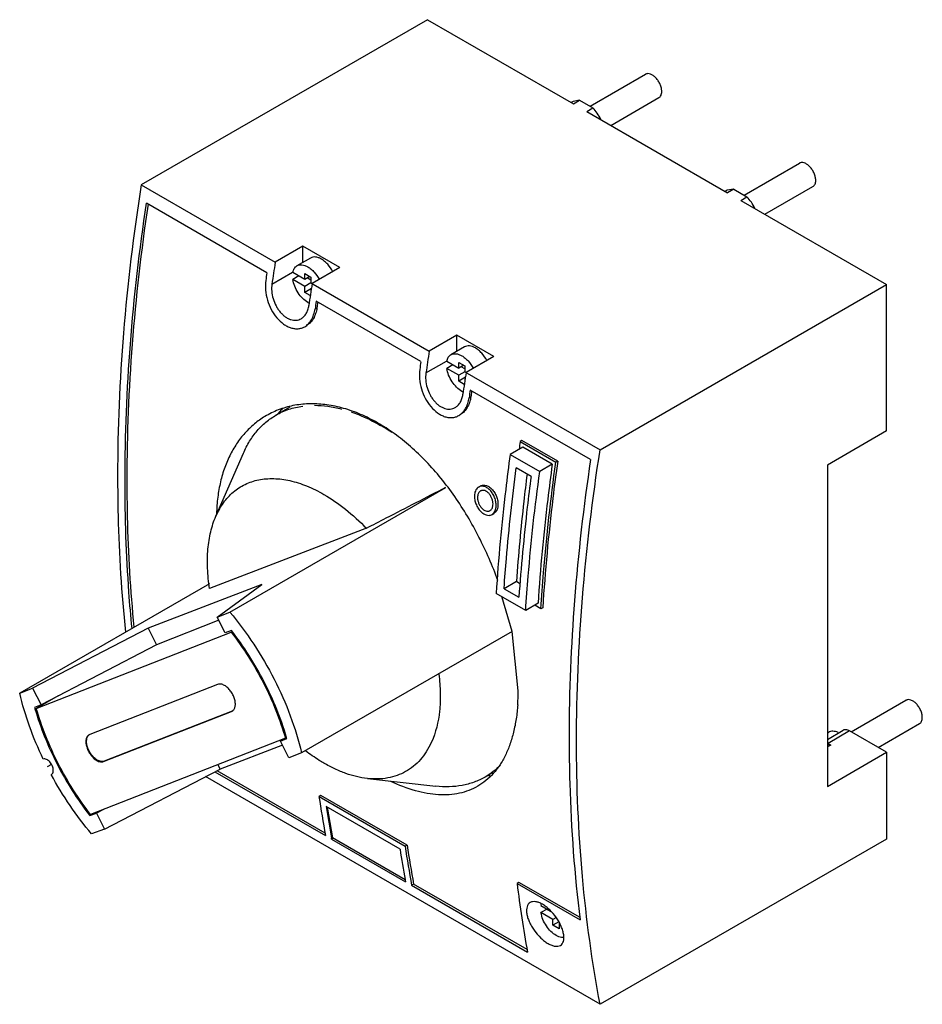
# Model space of a CAD drawing. Header units: millimetres. Extents: x 15 to 119, y 37 to 150.
import ezdxf

# ---------------------------------------------------------------- set-up
doc = ezdxf.new("R2010")
doc.units = ezdxf.units.MM
doc.header["$LTSCALE"] = 12.191345
doc.layers.get('0').update_dxf_attribs({"linetype": 'CONTINUOUS'})
doc.layers.add('black', color=7, linetype='CONTINUOUS')

msp = doc.modelspace()

# ---------------------------------------------------------------- linework, layer by layer
at = {"color": 7, "linetype": 'Continuous'}
for p, q in [((62.17, 150.28), (29.29, 131.3)), ((62.17, 150.28), (78.91, 140.62)), ((80.81, 140.34), (87.17, 144.01)), ((78.88, 140.9), (78.65, 140.77)), ((79.62, 141.03), (78.88, 140.9)), ((78.91, 140.62), (79.62, 141.03)), ((79.62, 141.03), (81.14, 140.15)), ((83.2, 138.14), (88.72, 141.33)), ((80.43, 139.74), (81.14, 140.15)), ((80.43, 139.74), (96.59, 130.41)), ((98.49, 130.13), (104.85, 133.81)), ((29.29, 131.3), (44.67, 122.42)), ((96.56, 130.69), (96.33, 130.56)), ((97.3, 130.82), (96.56, 130.69)), ((97.3, 130.82), (96.59, 130.41)), ((97.3, 130.82), (98.82, 129.94)), ((100.88, 127.94), (106.4, 131.12)), ((43.72, 121.22), (29.89, 129.2)), ((98.11, 129.53), (98.82, 129.94)), ((98.11, 129.53), (114.85, 119.87)), ((47.85, 124.26), (44.67, 122.42)), ((47.85, 122.41), (47.85, 124.26)), ((52.1, 121.81), (47.85, 124.26)), ((48.73, 122.91), (47.17, 122.01)), ((44.29, 119.92), (46.67, 121.29)), ((48.07, 120.46), (46.69, 121.26)), ((48.07, 120.46), (48.07, 121.13)), ((48.07, 121.13), (48.77, 120.72)), ((52.1, 121.81), (48.91, 119.97)), ((47.39, 120.85), (46.69, 120.44)), ((48.07, 119.65), (46.69, 120.44)), ((48.65, 120.8), (48.07, 120.46)), ((48.77, 120.05), (48.07, 119.65)), ((48.77, 120.38), (48.35, 120.62)), ((48.77, 120.72), (48.77, 120.05)), ((48.77, 120.05), (62.35, 112.21)), ((48.07, 118.97), (48.07, 119.65)), ((48.83, 119.41), (48.07, 118.97)), ((48.7, 118.61), (48.07, 118.97)), ((48.8, 119.26), (48.77, 119.24)), ((48.77, 119.24), (48.77, 119.05)), ((48.8, 119.22), (48.77, 119.24)), ((81.97, 100.89), (114.85, 119.87)), ((114.85, 103.05), (114.85, 119.87)), ((61.39, 111.01), (49.37, 117.95)), ((49.56, 117.85), (49.55, 117.78)), ((49.24, 117.06), (49.46, 117.18)), ((65.53, 114.05), (62.35, 112.21)), ((65.53, 112.2), (65.53, 114.05)), ((69.77, 111.6), (65.53, 114.05)), ((66.4, 112.71), (64.85, 111.81)), ((61.97, 109.71), (64.35, 111.08)), ((64.36, 111.05), (65.74, 110.25)), ((65.74, 110.25), (65.74, 110.93)), ((65.74, 110.93), (66.45, 110.52)), ((69.77, 111.6), (66.59, 109.77)), ((65.07, 110.64), (64.36, 110.24)), ((65.74, 109.44), (64.36, 110.24)), ((66.33, 110.59), (65.74, 110.25)), ((66.45, 109.85), (65.74, 109.44)), ((66.45, 110.18), (66.03, 110.42)), ((66.45, 110.52), (66.45, 109.85)), ((66.45, 109.85), (81.97, 100.89)), ((65.74, 108.77), (65.74, 109.44)), ((66.51, 109.21), (65.74, 108.77)), ((66.38, 108.4), (65.74, 108.77)), ((66.48, 109.05), (66.45, 109.03)), ((66.45, 109.03), (66.45, 108.85)), ((66.45, 109.03), (66.48, 109.02)), ((80.88, 99.76), (67.05, 107.74)), ((67.23, 107.64), (67.22, 107.57)), ((66.92, 106.85), (67.14, 106.98)), ((46.35, 105.79), (44.76, 104.87)), ((114.85, 103.05), (108.06, 99.13)), ((73, 101.95), (72.79, 101.83)), ((72.79, 101.83), (76.89, 99.46)), ((77.1, 99.59), (73, 101.95)), ((73.08, 101.18), (71.64, 100.35)), ((76.47, 99.22), (73.08, 101.18)), ((37.86, 93.25), (41.02, 100.49)), ((71.64, 100.35), (75.04, 98.39)), ((77.1, 99.59), (76.89, 99.46)), ((74.05, 97.82), (72.35, 98.8)), ((76.47, 99.22), (75.04, 98.39)), ((108.06, 99.13), (108.06, 62.22)), ((39.46, 82.25), (64.27, 96.57)), ((68.02, 96.61), (68.24, 96.73)), ((69.56, 93.45), (69.77, 93.58)), ((55.14, 91.88), (37.14, 84.94)), ((37.12, 85.51), (15.34, 72.93)), ((43.12, 85.42), (30.09, 80.39)), ((38, 81.68), (43.12, 85.42)), ((72.37, 85.75), (70.95, 84.93)), ((70.95, 84.93), (70.95, 85.01)), ((70.95, 84.93), (70.95, 85.01)), ((70.95, 84.93), (72.64, 83.95)), ((72.77, 85.51), (72.37, 85.75)), ((73.43, 82.44), (70.03, 84.4)), ((74.84, 83.26), (73.43, 82.44)), ((75.17, 82.63), (74.46, 83.04)), ((75.38, 82.75), (75.17, 82.63)), ((38, 81.68), (39.46, 82.25)), ((38.93, 79.87), (38, 81.68)), ((30.09, 80.39), (16.82, 73.51)), ((30.09, 80.39), (31.05, 78.5)), ((38.2, 81.3), (31.05, 78.5)), ((17.25, 71.17), (39.61, 79.93)), ((39.64, 80.15), (38.93, 79.87)), ((39.61, 79.93), (39.74, 80)), ((71.88, 80.02), (47.7, 66.07)), ((31.05, 78.5), (17.79, 71.6)), ((15.34, 72.93), (16.82, 73.51)), ((16.82, 73.51), (17.79, 71.6)), ((38.06, 73.94), (23.38, 68.19)), ((19.75, 72.62), (17.25, 71.17)), ((17.79, 71.6), (17.04, 71.3)), ((110.79, 68.49), (117.08, 72.12)), ((24.98, 65.08), (39.65, 70.83)), ((39.73, 70.87), (25.05, 65.13)), ((39.65, 70.83), (39.73, 70.87)), ((113.89, 66.7), (118.63, 69.44)), ((23.38, 68.19), (23.31, 68.15)), ((108.06, 67.63), (109.86, 68.67)), ((108.06, 68.36), (108.18, 68.43)), ((110.61, 68.6), (108.13, 67.17)), ((114.85, 66.14), (110.61, 68.6)), ((45.84, 67.76), (23.47, 59.01)), ((45.5, 66.98), (38.34, 64.21)), ((45.27, 67.43), (46, 67.72)), ((45.27, 67.43), (45.59, 67.67)), ((46.25, 65.51), (45.27, 67.43)), ((45.96, 67.83), (45.84, 67.76)), ((108.06, 67.12), (108.38, 66.94)), ((108.45, 66.98), (108.06, 66.76)), ((108.13, 67.17), (108.45, 66.98)), ((47.7, 66.07), (46.25, 65.51)), ((108.06, 62.22), (114.85, 66.14)), ((114.85, 66.14), (114.85, 56.18)), ((25.05, 65.13), (24.98, 65.08)), ((38.07, 64.72), (38.34, 64.21)), ((18.96, 63.59), (18.99, 63.6)), ((25.07, 57.33), (38.34, 64.21)), ((81.97, 37.2), (36.68, 63.35)), ((37.76, 63.91), (50.43, 56.59)), ((50.39, 56.87), (37.99, 64.03)), ((69.66, 63.82), (68.76, 63.3)), ((55.25, 63.13), (63.1, 62.25)), ((49.91, 61.19), (49.7, 61.06)), ((59.81, 55.47), (49.91, 61.19)), ((49.7, 61.06), (59.6, 55.35)), ((23.98, 59.2), (23.4, 58.87)), ((23.4, 58.87), (24.14, 59.16)), ((24.96, 59.59), (24.14, 59.16)), ((24.14, 59.16), (25.07, 57.33)), ((59, 55.01), (50.52, 59.91)), ((50.62, 59.85), (51.25, 56.33)), ((25.07, 57.33), (23.59, 56.76)), ((51.14, 56.18), (51.12, 56.3)), ((51.32, 56.28), (51.14, 56.18)), ((51.14, 56.18), (59.63, 51.28)), ((59.59, 51.51), (51.25, 56.33)), ((59.81, 55.47), (59.6, 55.35)), ((114.85, 56.18), (81.97, 37.2)), ((59.59, 51.51), (59.63, 51.28)), ((60.55, 51), (60.33, 50.88)), ((73.58, 43.48), (60.55, 51)), ((72.64, 51.2), (72.43, 51.08)), ((72.43, 51.08), (79.67, 46.9)), ((79.66, 47.15), (72.64, 51.2)), ((60.33, 50.88), (73.63, 43.2)), ((75.18, 48.55), (76.29, 47.91)), ((75.89, 48.14), (75.18, 47.73)), ((76.56, 46.94), (75.18, 47.73)), ((76.9, 47.13), (76.56, 46.94)), ((76.56, 46.28), (76.56, 46.94)), ((77.22, 46.66), (76.56, 46.28)), ((77.3, 46.55), (77.27, 46.53)), ((77.27, 46.53), (77.34, 46.49)), ((77.27, 46.53), (77.27, 45.87)), ((77.27, 45.87), (76.56, 46.28))]:
    msp.add_line(p, q, dxfattribs=at)
msp.add_lwpolyline([(72.58, 73.22), (71.88, 80), (70.69, 84.02)], dxfattribs=at)
for centre, radius, start, end in [((284.54, 84.85), 242.79, 171.0979, 171.6958), ((282.87, 85.4), 241.82, 171.4823, 171.6961), ((289.45, 82.3), 243.47, 171.0988, 171.695), ((49.5, 119.68), 2.16, 239.9239, 244.8126), ((288.53, 82.13), 241.82, 171.4823, 171.6961), ((288.22, 82.29), 241.3, 171.5417, 171.6846), ((302.22, 74.64), 242.79, 171.0979, 171.6958), ((300.55, 75.19), 241.82, 171.4823, 171.6961), ((307.13, 72.09), 243.47, 171.0988, 171.695), ((67.18, 109.47), 2.16, 239.9239, 244.8126), ((306.21, 71.93), 241.82, 171.4823, 171.6961), ((305.89, 72.08), 241.3, 171.5417, 171.6846), ((51.64, 99.25), 8.82, 133.4214, 137.8297), ((51.87, 99.03), 9.14, 137.8294, 140.1576), ((44.89, 83.14), 23.73, 56.2451, 59.982), ((308.36, 68.98), 237.85, 172.0612, 172.2763), ((48.27, 73.39), 24.31, 355.8006, 359.5843), ((48.04, 80.12), 32.23, 195.8738, 196.2104), ((15.05, 58.92), 32.18, 15.8736, 16.0793), ((54.19, 71.1), 9.23, 335.4198, 335.7512), ((107.46, 66), 1.35, 59.975, 63.252), ((18.83, 63.89), 0.334, 300.0456, 302.0437), ((67.3, 72.18), 8.94, 282.1801, 283.3063), ((191.73, 82.15), 143.59, 188.4428, 190.2521), ((51.77, 80.98), 35.96, 217.8098, 217.9234), ((190.84, 81.47), 141.96, 188.7369, 190.2111), ((201.57, 76.55), 143.31, 188.4567, 190.2693), ((200.37, 76.75), 143.03, 188.7422, 190.162), ((200.41, 76.23), 142.36, 188.4349, 190.2599), ((218.14, 69.28), 146.84, 187.1181, 190.2284), ((76.54, 48.3), 1.38, 160.2615, 161.0936), ((77.71, 45.92), 1.06, 270.9979, 272.8638)]:
    msp.add_arc(centre, radius, start, end, dxfattribs=at)
for points, knots in [([(89.04, 142.04), (89.04, 142.17), (89.01, 142.45), (88.87, 142.86), (88.65, 143.25), (88.38, 143.6), (88.08, 143.87), (87.76, 144.04), (87.49, 144.1), (87.29, 144.07), (87.21, 144.03), (87.17, 144.01)], [0, 0, 0, 0, 0.128741, 0.270421, 0.417625, 0.562026, 0.695752, 0.813067, 0.91247, 0.95712, 1, 1, 1, 1]), ([(88.72, 141.33), (88.77, 141.36), (88.87, 141.44), (88.97, 141.6), (89.03, 141.81), (89.04, 141.96), (89.04, 142.04)], [0, 0, 0, 0, 0.217724, 0.450873, 0.710468, 1, 1, 1, 1]), ([(82.06, 138.83), (81.94, 139.07), (81.67, 139.54), (81.33, 139.96), (81.14, 140.15)], [0, 0, 0, 0, 0.506572, 1, 1, 1, 1]), ([(106.72, 131.83), (106.72, 131.96), (106.68, 132.24), (106.54, 132.65), (106.33, 133.05), (106.06, 133.39), (105.75, 133.66), (105.43, 133.84), (105.16, 133.89), (104.97, 133.86), (104.89, 133.83), (104.85, 133.81)], [0, 0, 0, 0, 0.128741, 0.270421, 0.417625, 0.562026, 0.695752, 0.813067, 0.91247, 0.95712, 1, 1, 1, 1]), ([(29.29, 131.3), (28.41, 125.66), (27.06, 114.54), (26.58, 103.36), (26.58, 97.89)], [0, 0, 0, 0, 0.510954, 1, 1, 1, 1]), ([(106.4, 131.12), (106.45, 131.15), (106.55, 131.23), (106.65, 131.4), (106.71, 131.6), (106.72, 131.75), (106.72, 131.83)], [0, 0, 0, 0, 0.217724, 0.450873, 0.710468, 1, 1, 1, 1]), ([(27.43, 97.4), (27.43, 102.61), (27.87, 113.25), (29.09, 123.83), (29.89, 129.2)], [0, 0, 0, 0, 0.489495, 1, 1, 1, 1]), ([(30.07, 129.09), (29.28, 123.76), (28.07, 113.26), (27.64, 102.69), (27.64, 97.52)], [0, 0, 0, 0, 0.510453, 1, 1, 1, 1]), ([(99.74, 128.62), (99.62, 128.87), (99.35, 129.33), (99.01, 129.75), (98.82, 129.94)], [0, 0, 0, 0, 0.506549, 1, 1, 1, 1]), ([(47.17, 122.01), (47.25, 122.06), (47.44, 122.13), (47.76, 122.14), (48.09, 122.06), (48.31, 121.95), (48.42, 121.89)], [0, 0, 0, 0, 0.217782, 0.450907, 0.71033, 1, 1, 1, 1]), ([(49.98, 122.79), (49.87, 122.85), (49.65, 122.96), (49.31, 123.04), (49, 123.03), (48.81, 122.96), (48.73, 122.91)], [0, 0, 0, 0, 0.289702, 0.549088, 0.782216, 1, 1, 1, 1]), ([(51.3, 121.34), (51.13, 121.65), (50.84, 122.07), (50.36, 122.53), (50.11, 122.71), (49.98, 122.79)], [0, 0, 0, 0, 0.524683, 0.771873, 1, 1, 1, 1]), ([(46.69, 121.26), (46.7, 121.34), (46.75, 121.5), (46.85, 121.71), (46.99, 121.89), (47.11, 121.98), (47.17, 122.01)], [0, 0, 0, 0, 0.276898, 0.532512, 0.770955, 1, 1, 1, 1]), ([(48.42, 121.89), (48.55, 121.82), (48.81, 121.63), (49.28, 121.17), (49.58, 120.75), (49.74, 120.45)], [0, 0, 0, 0, 0.22812, 0.475317, 1, 1, 1, 1]), ([(43.59, 120.32), (43.53, 119.96), (43.52, 119.2), (43.74, 118.07), (44.18, 116.99), (44.81, 116.05), (45.47, 115.42), (46.04, 115.06), (46.47, 114.88), (46.89, 114.79), (47.31, 114.77), (47.7, 114.85), (47.95, 114.96), (48.06, 115.02)], [0, 0, 0, 0, 0.133019, 0.274209, 0.417797, 0.557118, 0.686095, 0.745567, 0.801426, 0.853955, 0.903817, 0.952067, 1, 1, 1, 1]), ([(44.29, 119.92), (44.25, 119.65), (44.24, 119.08), (44.41, 118.23), (44.69, 117.55), (44.98, 117.05), (45.24, 116.71), (45.52, 116.41), (45.82, 116.16), (46.13, 115.97), (46.45, 115.83), (46.77, 115.76), (47.08, 115.75), (47.38, 115.81), (47.56, 115.89), (47.65, 115.94)], [0, 0, 0, 0, 0.132939, 0.274025, 0.4175, 0.488116, 0.556817, 0.622954, 0.685953, 0.745365, 0.801161, 0.853715, 0.903644, 0.951959, 1, 1, 1, 1]), ([(48.42, 117.81), (48.2, 117.93), (47.79, 118.27), (47.27, 118.9), (46.89, 119.64), (46.73, 120.18), (46.69, 120.44)], [0, 0, 0, 0, 0.232165, 0.488831, 0.751444, 1, 1, 1, 1]), ([(47.65, 115.94), (47.76, 116.01), (47.99, 116.18), (48.25, 116.54), (48.44, 116.98), (48.51, 117.3), (48.54, 117.47)], [0, 0, 0, 0, 0.223751, 0.462236, 0.7208, 1, 1, 1, 1]), ([(48.06, 115.02), (48.22, 115.11), (48.51, 115.35), (48.86, 115.83), (49.11, 116.41), (49.21, 116.83), (49.24, 117.06)], [0, 0, 0, 0, 0.223498, 0.461866, 0.720378, 1, 1, 1, 1]), ([(49.46, 117.18), (49.43, 116.96), (49.33, 116.53), (49.08, 115.95), (48.73, 115.48), (48.43, 115.24), (48.28, 115.15)], [0, 0, 0, 0, 0.27961, 0.538117, 0.776492, 1, 1, 1, 1]), ([(67.65, 112.58), (67.54, 112.65), (67.32, 112.75), (66.99, 112.83), (66.67, 112.82), (66.49, 112.75), (66.4, 112.71)], [0, 0, 0, 0, 0.289702, 0.549088, 0.782216, 1, 1, 1, 1]), ([(68.97, 111.14), (68.81, 111.44), (68.52, 111.87), (68.04, 112.32), (67.78, 112.51), (67.65, 112.58)], [0, 0, 0, 0, 0.524683, 0.771873, 1, 1, 1, 1]), ([(64.36, 111.05), (64.38, 111.13), (64.43, 111.29), (64.53, 111.51), (64.67, 111.68), (64.79, 111.77), (64.85, 111.81)], [0, 0, 0, 0, 0.276898, 0.532512, 0.770955, 1, 1, 1, 1]), ([(64.85, 111.81), (64.93, 111.86), (65.12, 111.92), (65.43, 111.93), (65.77, 111.85), (65.99, 111.75), (66.1, 111.68)], [0, 0, 0, 0, 0.217782, 0.450907, 0.71033, 1, 1, 1, 1]), ([(66.1, 111.68), (66.23, 111.61), (66.48, 111.43), (66.96, 110.97), (67.25, 110.55), (67.42, 110.24)], [0, 0, 0, 0, 0.22812, 0.475317, 1, 1, 1, 1]), ([(61.26, 110.12), (61.21, 109.76), (61.2, 109), (61.42, 107.87), (61.86, 106.79), (62.49, 105.84), (63.15, 105.21), (63.72, 104.86), (64.14, 104.68), (64.57, 104.58), (64.98, 104.57), (65.38, 104.64), (65.62, 104.75), (65.74, 104.82)], [0, 0, 0, 0, 0.133019, 0.274209, 0.417797, 0.557118, 0.686095, 0.745567, 0.801426, 0.853955, 0.903817, 0.952067, 1, 1, 1, 1]), ([(61.97, 109.71), (61.93, 109.44), (61.92, 108.87), (62.09, 108.02), (62.36, 107.34), (62.66, 106.84), (62.91, 106.5), (63.19, 106.2), (63.49, 105.95), (63.81, 105.76), (64.13, 105.63), (64.44, 105.55), (64.76, 105.54), (65.06, 105.6), (65.24, 105.68), (65.32, 105.73)], [0, 0, 0, 0, 0.132939, 0.274025, 0.4175, 0.488116, 0.556817, 0.622954, 0.685953, 0.745365, 0.801161, 0.853715, 0.903644, 0.951959, 1, 1, 1, 1]), ([(66.1, 107.6), (65.88, 107.73), (65.46, 108.06), (64.95, 108.7), (64.56, 109.44), (64.41, 109.97), (64.36, 110.24)], [0, 0, 0, 0, 0.232165, 0.488831, 0.751444, 1, 1, 1, 1]), ([(65.32, 105.73), (65.44, 105.8), (65.67, 105.98), (65.93, 106.34), (66.12, 106.77), (66.19, 107.09), (66.21, 107.26)], [0, 0, 0, 0, 0.223751, 0.462236, 0.7208, 1, 1, 1, 1]), ([(65.74, 104.82), (65.89, 104.91), (66.19, 105.14), (66.54, 105.62), (66.79, 106.2), (66.89, 106.63), (66.92, 106.85)], [0, 0, 0, 0, 0.223498, 0.461866, 0.720378, 1, 1, 1, 1]), ([(67.14, 106.98), (67.1, 106.75), (67.01, 106.33), (66.75, 105.74), (66.41, 105.27), (66.11, 105.03), (65.95, 104.94)], [0, 0, 0, 0, 0.27961, 0.538117, 0.776492, 1, 1, 1, 1]), ([(70.24, 85.86), (69.62, 87.57), (68.53, 90.08), (66.78, 93.25), (65.32, 95.51), (63.74, 97.62), (62.04, 99.54), (60.26, 101.26), (58.39, 102.76), (56.47, 104), (54.53, 104.98), (52.57, 105.68), (50.64, 106.09), (48.75, 106.22), (46.94, 106.05), (45.22, 105.59), (44.16, 105.1), (43.66, 104.81)], [0, 0, 0, 0, 0.149004, 0.223391, 0.296878, 0.368933, 0.439077, 0.506902, 0.572093, 0.634437, 0.693836, 0.750322, 0.804064, 0.855384, 0.904743, 0.952717, 1, 1, 1, 1]), ([(44.76, 104.87), (45.23, 105.14), (46.22, 105.59), (47.28, 105.83), (47.83, 105.9)], [0, 0, 0, 0, 0.493629, 1, 1, 1, 1]), ([(49.19, 106), (49.7, 105.99), (50.74, 105.92), (51.77, 105.71), (52.29, 105.57)], [0, 0, 0, 0, 0.486332, 1, 1, 1, 1]), ([(53.39, 105.24), (53.67, 105.14), (54.83, 104.71), (55.95, 104.15), (56.76, 103.68)], [0, 0, 0, 0, 0.239934, 1, 1, 1, 1]), ([(43.66, 104.81), (43.23, 104.56), (42.4, 104), (41.29, 102.96), (40.32, 101.75), (39.5, 100.37), (38.84, 98.85), (38.36, 97.19), (38.04, 95.42), (37.96, 94.19), (37.94, 93.57)], [0, 0, 0, 0, 0.113035, 0.227442, 0.344525, 0.465287, 0.590594, 0.721227, 0.857644, 1, 1, 1, 1]), ([(41.02, 100.49), (41.23, 100.97), (41.69, 101.87), (42.56, 103.08), (43.58, 104.09), (44.36, 104.64), (44.76, 104.87)], [0, 0, 0, 0, 0.265081, 0.51764, 0.761185, 1, 1, 1, 1]), ([(79.26, 67.48), (79.26, 72.94), (79.74, 84.13), (81.09, 95.24), (81.97, 100.89)], [0, 0, 0, 0, 0.489046, 1, 1, 1, 1]), ([(71.64, 100.35), (71.46, 99.01), (70.78, 93.71), (70.29, 88.38), (70.03, 84.4)], [0, 0, 0, 0, 0.253711, 1, 1, 1, 1]), ([(77.1, 99.59), (76.9, 98.17), (76.17, 92.57), (75.65, 86.95), (75.38, 82.75)], [0, 0, 0, 0, 0.25395, 1, 1, 1, 1]), ([(80.88, 99.76), (80.07, 94.39), (78.85, 83.81), (78.41, 73.17), (78.41, 67.97)], [0, 0, 0, 0, 0.510505, 1, 1, 1, 1]), ([(70.95, 85.01), (71.03, 86.14), (71.39, 90.75), (71.89, 95.35), (72.35, 98.8)], [0, 0, 0, 0, 0.24678, 1, 1, 1, 1]), ([(73.43, 82.44), (73.51, 83.75), (73.9, 89.08), (74.49, 94.4), (75.04, 98.39)], [0, 0, 0, 0, 0.246273, 1, 1, 1, 1]), ([(76.47, 99.22), (76.29, 97.88), (75.6, 92.57), (75.1, 87.24), (74.84, 83.26)], [0, 0, 0, 0, 0.253742, 1, 1, 1, 1]), ([(75.17, 82.63), (75.26, 84.01), (75.67, 89.64), (76.3, 95.25), (76.89, 99.46)], [0, 0, 0, 0, 0.246037, 1, 1, 1, 1]), ([(26.58, 97.89), (26.58, 96.36), (26.65, 90.36), (27.02, 84.38), (27.48, 79.94)], [0, 0, 0, 0, 0.255603, 1, 1, 1, 1]), ([(28.24, 80.38), (28.1, 81.76), (27.62, 87.42), (27.43, 93.11), (27.43, 97.4)], [0, 0, 0, 0, 0.244745, 1, 1, 1, 1]), ([(27.64, 97.52), (27.64, 96.07), (27.7, 90.39), (28.04, 84.71), (28.45, 80.5)], [0, 0, 0, 0, 0.255308, 1, 1, 1, 1]), ([(37.86, 93.25), (38.1, 93.79), (38.53, 94.57), (39.25, 95.46), (39.85, 96.04), (40.5, 96.53), (41.21, 96.93), (41.98, 97.24), (42.78, 97.46), (43.63, 97.57), (44.83, 97.6), (46.41, 97.39), (48.35, 96.76), (49.62, 96.13), (50.26, 95.76)], [0, 0, 0, 0, 0.122355, 0.180577, 0.237391, 0.293347, 0.349045, 0.405094, 0.462087, 0.520569, 0.581011, 0.709083, 0.848515, 1, 1, 1, 1]), ([(73.58, 98.08), (73.45, 97.04), (72.96, 92.94), (72.58, 88.83), (72.37, 85.75)], [0, 0, 0, 0, 0.252917, 1, 1, 1, 1]), ([(74.05, 97.82), (73.89, 96.65), (73.32, 92.04), (72.89, 87.41), (72.64, 83.95)], [0, 0, 0, 0, 0.253228, 1, 1, 1, 1]), ([(55.14, 91.88), (55.9, 92.27), (58.94, 93.84), (61.98, 95.41), (64.26, 96.59)], [0, 0, 0, 0, 0.250148, 1, 1, 1, 1]), ([(68.02, 96.61), (67.96, 96.57), (67.83, 96.47), (67.69, 96.27), (67.59, 96.02), (67.56, 95.84), (67.55, 95.74)], [0, 0, 0, 0, 0.223225, 0.460715, 0.719096, 1, 1, 1, 1]), ([(68.24, 96.16), (68.19, 96.13), (68.11, 96.06), (68, 95.91), (67.93, 95.74), (67.91, 95.61), (67.9, 95.54)], [0, 0, 0, 0, 0.223051, 0.460464, 0.718999, 1, 1, 1, 1]), ([(70.02, 94.31), (70.04, 94.47), (70.03, 94.8), (69.92, 95.28), (69.71, 95.75), (69.43, 96.16), (69.09, 96.48), (68.73, 96.68), (68.41, 96.73), (68.18, 96.68), (68.07, 96.64), (68.02, 96.61)], [0, 0, 0, 0, 0.131767, 0.273179, 0.417731, 0.558232, 0.68825, 0.803827, 0.905431, 0.95305, 1, 1, 1, 1]), ([(68.24, 96.73), (68.29, 96.76), (68.39, 96.81), (68.62, 96.85), (68.94, 96.8), (69.31, 96.6), (69.65, 96.28), (69.93, 95.87), (70.13, 95.41), (70.25, 94.92), (70.25, 94.59), (70.24, 94.44)], [0, 0, 0, 0, 0.046959, 0.094588, 0.196183, 0.311758, 0.441774, 0.582264, 0.72681, 0.868236, 1, 1, 1, 1]), ([(69.67, 94.52), (69.68, 94.63), (69.68, 94.86), (69.59, 95.21), (69.45, 95.54), (69.25, 95.84), (69.01, 96.06), (68.74, 96.21), (68.51, 96.24), (68.35, 96.21), (68.28, 96.18), (68.24, 96.16)], [0, 0, 0, 0, 0.131757, 0.273204, 0.417792, 0.558338, 0.688404, 0.80398, 0.905537, 0.95311, 1, 1, 1, 1]), ([(50.26, 95.76), (51.13, 95.26), (52.84, 94.07), (54.38, 92.66), (55.14, 91.88)], [0, 0, 0, 0, 0.481648, 1, 1, 1, 1]), ([(67.55, 95.74), (67.53, 95.59), (67.54, 95.26), (67.66, 94.78), (67.87, 94.31), (68.15, 93.9), (68.49, 93.59), (68.86, 93.39), (69.17, 93.34), (69.4, 93.38), (69.51, 93.42), (69.56, 93.45)], [0, 0, 0, 0, 0.131843, 0.273323, 0.418082, 0.558924, 0.689283, 0.804964, 0.906208, 0.95347, 1, 1, 1, 1]), ([(67.9, 95.54), (67.89, 95.43), (67.9, 95.19), (67.98, 94.85), (68.13, 94.52), (68.33, 94.23), (68.57, 94), (68.84, 93.86), (69.06, 93.82), (69.23, 93.85), (69.3, 93.88), (69.34, 93.9)], [0, 0, 0, 0, 0.131812, 0.273307, 0.418042, 0.558833, 0.68914, 0.804791, 0.906093, 0.95341, 1, 1, 1, 1]), ([(69.34, 93.9), (69.38, 93.93), (69.47, 94), (69.57, 94.14), (69.64, 94.32), (69.66, 94.45), (69.67, 94.52)], [0, 0, 0, 0, 0.222283, 0.459361, 0.718168, 1, 1, 1, 1]), ([(69.56, 93.45), (69.62, 93.49), (69.74, 93.59), (69.88, 93.79), (69.98, 94.04), (70.01, 94.22), (70.02, 94.31)], [0, 0, 0, 0, 0.222151, 0.459171, 0.717933, 1, 1, 1, 1]), ([(70.24, 94.44), (70.23, 94.34), (70.2, 94.16), (70.1, 93.91), (69.96, 93.71), (69.83, 93.61), (69.77, 93.58)], [0, 0, 0, 0, 0.282106, 0.540796, 0.77784, 1, 1, 1, 1]), ([(37.14, 84.94), (37.02, 85.71), (36.87, 87.22), (36.9, 89.42), (37.21, 91.43), (37.61, 92.68), (37.86, 93.25)], [0, 0, 0, 0, 0.27826, 0.538182, 0.77863, 1, 1, 1, 1]), ([(39.46, 82.25), (40.45, 81.07), (42.29, 78.59), (44.62, 74.59), (46.47, 70.4), (47.36, 67.51), (47.7, 66.07)], [0, 0, 0, 0, 0.251217, 0.505833, 0.757475, 1, 1, 1, 1]), ([(39.61, 79.93), (40.32, 79.02), (41.65, 77.12), (43.37, 74.12), (44.79, 70.99), (45.53, 68.84), (45.84, 67.76)], [0, 0, 0, 0, 0.251342, 0.504638, 0.755585, 1, 1, 1, 1]), ([(45.97, 67.83), (45.65, 68.92), (44.9, 71.1), (43.45, 74.27), (41.7, 77.31), (40.35, 79.23), (39.64, 80.15)], [0, 0, 0, 0, 0.244514, 0.495504, 0.748773, 1, 1, 1, 1]), ([(63.46, 75.1), (63.55, 74.38), (63.63, 73.29), (63.62, 71.87), (63.48, 69.97), (63.11, 68.42), (62.61, 67.31)], [0, 0, 0, 0, 0.277824, 0.410097, 0.537711, 1, 1, 1, 1]), ([(38.86, 73.82), (38.79, 73.85), (38.65, 73.92), (38.44, 73.98), (38.25, 73.99), (38.12, 73.96), (38.06, 73.94)], [0, 0, 0, 0, 0.286444, 0.546183, 0.78173, 1, 1, 1, 1]), ([(39.73, 70.87), (39.78, 70.9), (39.86, 70.96), (39.96, 71.08), (40.03, 71.24), (40.1, 71.48), (40.11, 71.84), (40.01, 72.29), (39.83, 72.75), (39.56, 73.18), (39.24, 73.55), (38.99, 73.74), (38.86, 73.82)], [0, 0, 0, 0, 0.042887, 0.087527, 0.135354, 0.187321, 0.304583, 0.438249, 0.582586, 0.729737, 0.871312, 1, 1, 1, 1]), ([(18.05, 65.36), (17.46, 66.59), (16.42, 69.07), (15.65, 71.65), (15.34, 72.93)], [0, 0, 0, 0, 0.508817, 1, 1, 1, 1]), ([(72.52, 71.61), (72.48, 71.07), (72.36, 70.01), (72.06, 68.48), (71.65, 67.08), (71.13, 65.81), (70.49, 64.68), (69.74, 63.7), (68.89, 62.87), (68.25, 62.43), (67.92, 62.24)], [0, 0, 0, 0, 0.151141, 0.293837, 0.428007, 0.554086, 0.672887, 0.785638, 0.894, 1, 1, 1, 1]), ([(118.95, 70.14), (118.95, 70.28), (118.92, 70.56), (118.78, 70.96), (118.56, 71.36), (118.29, 71.71), (117.99, 71.98), (117.67, 72.15), (117.4, 72.2), (117.2, 72.18), (117.12, 72.14), (117.08, 72.12)], [0, 0, 0, 0, 0.128741, 0.270421, 0.417625, 0.562026, 0.695752, 0.813067, 0.91247, 0.95712, 1, 1, 1, 1]), ([(17.09, 71.12), (17.41, 70.04), (18.16, 67.89), (19.59, 64.76), (21.32, 61.74), (22.65, 59.84), (23.36, 58.93)], [0, 0, 0, 0, 0.244601, 0.495558, 0.748765, 1, 1, 1, 1]), ([(23.47, 59.01), (22.77, 59.92), (21.44, 61.81), (19.72, 64.82), (18.3, 67.95), (17.56, 70.1), (17.25, 71.17)], [0, 0, 0, 0, 0.251342, 0.504638, 0.755585, 1, 1, 1, 1]), ([(118.63, 69.44), (118.68, 69.46), (118.78, 69.54), (118.88, 69.71), (118.94, 69.92), (118.95, 70.07), (118.95, 70.14)], [0, 0, 0, 0, 0.217724, 0.450873, 0.710468, 1, 1, 1, 1]), ([(23.31, 68.15), (23.26, 68.13), (23.18, 68.07), (23.08, 67.94), (23.01, 67.79), (22.94, 67.54), (22.93, 67.19), (23.03, 66.74), (23.21, 66.27), (23.48, 65.84), (23.8, 65.48), (24.05, 65.28), (24.18, 65.21)], [0, 0, 0, 0, 0.042887, 0.087527, 0.135354, 0.187321, 0.304583, 0.438249, 0.582586, 0.729737, 0.871312, 1, 1, 1, 1]), ([(24.25, 65.25), (24.13, 65.32), (23.88, 65.51), (23.57, 65.86), (23.35, 66.21), (23.21, 66.5), (23.1, 66.8), (23.01, 67.16), (23.01, 67.51), (23.06, 67.76), (23.12, 67.92), (23.2, 68.05), (23.28, 68.12), (23.31, 68.15)], [0, 0, 0, 0, 0.127146, 0.266849, 0.412381, 0.484965, 0.556089, 0.69028, 0.809369, 0.862513, 0.911477, 0.956919, 1, 1, 1, 1]), ([(78.41, 67.97), (78.41, 66.16), (78.51, 59.12), (79.02, 52.09), (79.67, 46.9)], [0, 0, 0, 0, 0.256698, 1, 1, 1, 1]), ([(109.31, 68.42), (109.21, 68.47), (109.01, 68.53), (108.71, 68.57), (108.43, 68.54), (108.26, 68.47), (108.18, 68.43)], [0, 0, 0, 0, 0.281466, 0.53785, 0.774449, 1, 1, 1, 1]), ([(110.61, 68.6), (110.54, 68.63), (110.41, 68.7), (110.21, 68.74), (110.02, 68.74), (109.91, 68.7), (109.86, 68.67)], [0, 0, 0, 0, 0.289515, 0.54915, 0.782314, 1, 1, 1, 1]), ([(62.59, 67.26), (62.42, 66.9), (62.05, 66.21), (61.37, 65.29), (60.56, 64.52), (59.66, 63.9), (58.66, 63.45), (57.58, 63.16), (56.43, 63.05), (55.65, 63.09), (55.25, 63.13)], [0, 0, 0, 0, 0.131877, 0.257762, 0.379399, 0.498891, 0.618537, 0.740624, 0.867215, 1, 1, 1, 1]), ([(81.97, 37.2), (81.04, 42.05), (79.68, 52.12), (79.26, 62.27), (79.26, 67.48)], [0, 0, 0, 0, 0.486689, 1, 1, 1, 1]), ([(50.26, 64.9), (50.08, 65), (49.36, 65.44), (48.66, 65.92), (48.15, 66.31)], [0, 0, 0, 0, 0.243133, 1, 1, 1, 1]), ([(19.2, 64.06), (19.2, 64.14), (19.18, 64.31), (19.1, 64.57), (18.97, 64.81), (18.81, 65.03), (18.62, 65.21), (18.43, 65.33), (18.23, 65.39), (18.11, 65.38), (18.05, 65.36)], [0, 0, 0, 0, 0.126466, 0.265344, 0.41016, 0.553445, 0.687976, 0.808071, 0.911181, 1, 1, 1, 1]), ([(24.18, 65.21), (24.25, 65.17), (24.39, 65.1), (24.6, 65.04), (24.79, 65.03), (24.92, 65.06), (24.98, 65.08)], [0, 0, 0, 0, 0.286444, 0.546183, 0.78173, 1, 1, 1, 1]), ([(25.05, 65.13), (24.99, 65.1), (24.87, 65.08), (24.67, 65.09), (24.46, 65.14), (24.32, 65.21), (24.25, 65.25)], [0, 0, 0, 0, 0.21827, 0.453817, 0.713556, 1, 1, 1, 1]), ([(55.25, 63.13), (54.41, 63.23), (53.14, 63.54), (51.5, 64.22), (50.67, 64.66), (50.26, 64.9)], [0, 0, 0, 0, 0.472646, 0.729546, 1, 1, 1, 1]), ([(70.53, 64.68), (70.27, 64.41), (69.71, 63.91), (69.09, 63.49), (68.76, 63.3)], [0, 0, 0, 0, 0.503174, 1, 1, 1, 1]), ([(23.59, 56.76), (22.71, 57.81), (21.05, 60.01), (19.62, 62.37), (18.96, 63.59)], [0, 0, 0, 0, 0.496358, 1, 1, 1, 1]), ([(19, 63.61), (19.01, 63.62), (19.04, 63.64), (19.07, 63.66), (19.09, 63.69)], [0, 0, 0, 0, 0.246693, 1, 1, 1, 1]), ([(19.09, 63.69), (19.13, 63.73), (19.19, 63.86), (19.2, 63.99), (19.2, 64.06)], [0, 0, 0, 0, 0.459854, 1, 1, 1, 1]), ([(67.92, 62.24), (67.59, 62.05), (66.91, 61.73), (65.81, 61.4), (64.64, 61.24), (63.39, 61.24), (62.09, 61.4), (60.23, 61.83), (58.85, 62.36), (57.93, 62.79)], [0, 0, 0, 0, 0.107228, 0.216507, 0.329794, 0.448735, 0.574583, 0.708188, 1, 1, 1, 1]), ([(68.76, 63.3), (68.36, 63.07), (67.5, 62.67), (66.11, 62.29), (64.63, 62.14), (63.61, 62.19), (63.1, 62.25)], [0, 0, 0, 0, 0.238815, 0.48236, 0.734919, 1, 1, 1, 1]), ([(73.94, 48.89), (73.86, 48.84), (73.7, 48.7), (73.56, 48.4), (73.51, 48.04), (73.52, 47.78), (73.54, 47.64)], [0, 0, 0, 0, 0.210298, 0.43694, 0.69795, 1, 1, 1, 1]), ([(75.35, 48.69), (75.22, 48.76), (74.97, 48.89), (74.58, 48.99), (74.23, 49), (74.03, 48.94), (73.94, 48.89)], [0, 0, 0, 0, 0.304942, 0.57064, 0.798643, 1, 1, 1, 1]), ([(75.18, 48.55), (75.19, 48.56), (75.2, 48.63), (75.22, 48.7), (75.24, 48.75)], [0, 0, 0, 0, 0.256169, 1, 1, 1, 1]), ([(77.79, 45.19), (77.76, 45.35), (77.69, 45.67), (77.44, 46.35), (76.97, 47.17), (76.35, 47.91), (75.79, 48.4), (75.5, 48.6), (75.35, 48.69)], [0, 0, 0, 0, 0.108219, 0.228036, 0.489978, 0.757453, 0.883672, 1, 1, 1, 1]), ([(73.54, 47.64), (73.57, 47.49), (73.64, 47.16), (73.83, 46.68), (74.08, 46.18), (74.5, 45.53), (75, 44.94), (75.57, 44.45), (75.86, 44.25), (76.01, 44.17)], [0, 0, 0, 0, 0.108038, 0.227528, 0.355693, 0.489317, 0.757032, 0.883527, 1, 1, 1, 1]), ([(76.92, 45.1), (76.7, 45.22), (76.28, 45.56), (75.77, 46.2), (75.38, 46.93), (75.23, 47.47), (75.18, 47.73)], [0, 0, 0, 0, 0.23217, 0.488843, 0.751456, 1, 1, 1, 1]), ([(76.01, 44.17), (76.14, 44.09), (76.39, 43.97), (76.77, 43.86), (77.12, 43.85), (77.32, 43.91), (77.41, 43.96)], [0, 0, 0, 0, 0.307976, 0.574612, 0.801423, 1, 1, 1, 1]), ([(77.73, 44.86), (77.66, 44.86), (77.38, 44.88), (77.11, 44.99), (76.92, 45.1)], [0, 0, 0, 0, 0.226349, 1, 1, 1, 1]), ([(77.41, 43.96), (77.49, 44.01), (77.64, 44.14), (77.77, 44.44), (77.82, 44.8), (77.81, 45.06), (77.79, 45.19)], [0, 0, 0, 0, 0.20741, 0.432855, 0.694849, 1, 1, 1, 1])]:
    msp.add_open_spline(points, degree=3, knots=knots, dxfattribs=at)
at = {"layer": 'black', "color": 7, "linetype": 'Continuous'}
msp.add_line((18.98, 64.75), (18.49, 64.47), dxfattribs=at)

doc.saveas('drawing.dxf')
